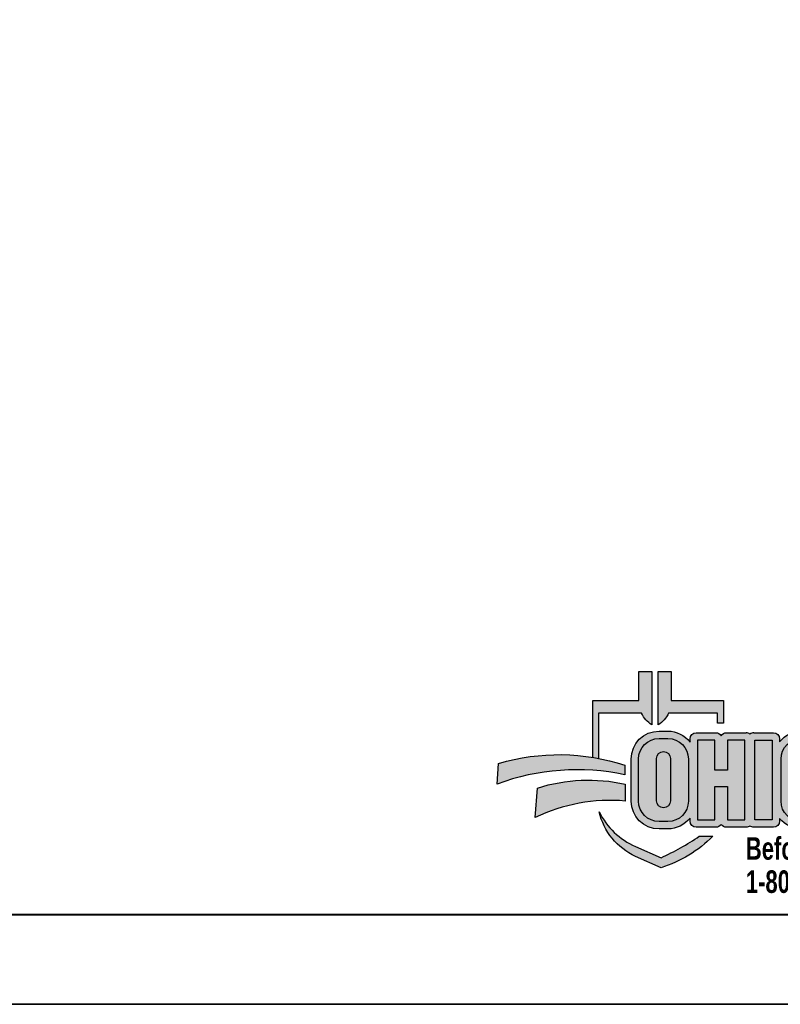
# Paper-space layout 'GENERAL SUMMARY' of a CAD drawing. Header units: feet. Extents: x -0.4 to 35.6, y -25.2 to 23.8.
# Tile 5 of 5: x 26.3 to 31, y -0.2 to 5.8. Entities that reach past the tile are written whole.
import ezdxf
from ezdxf.lldxf.tags import DXFTag

# ---------------------------------------------------------------- set-up
doc = ezdxf.new("R2010")
doc.units = ezdxf.units.FT
doc.header["$MEASUREMENT"] = 0
doc.layers.add('C-TOPO-COMB', color=200, linetype='COMBINED SEWER', lineweight=9)
doc.layers.add('SH_Border', color=7, linetype='Continuous', lineweight=40)
doc.styles.add('OLD', font='simplex.shx', dxfattribs={"width": 0.75})
tags = doc.linetypes.add('COMBINED SEWER', pattern='A,1,-0.1,["CS",OLD,S=0.08,R=0,X=-0.05,Y=-0.04],-0.133', length=1.233).pattern_tags.tags
tags[6] = DXFTag(74, 10)

# ---------------------------------------------------------------- blocks, each defined once
blk = doc.blocks.new('OUPS LOGO')
at = {"true_color": 0x003d7a}
h = blk.add_hatch(color=156, dxfattribs=at)
h.dxf.hatch_style = 1
h.paths.add_polyline_path([(-0.1504708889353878, 0.4832354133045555), (-0.430954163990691, 0.4832354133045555), (-0.4309541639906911, 0.135905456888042, -0.006960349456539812), (-0.3956285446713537, 0.1296676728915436), (-0.3956285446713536, 0.4051513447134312), (-0.1343871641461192, 0.4051513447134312, 0.145247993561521), (-0.07030346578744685, 0.3335204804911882), (-0.07030346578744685, 0.65841967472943), (-0.1504708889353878, 0.65841967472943)])
h = blk.add_hatch(color=156, dxfattribs=at)
h.dxf.hatch_style = 1
edge = h.paths.add_edge_path()
edge.add_line((0.3654467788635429, 0.3449887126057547), (0.3301211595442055, 0.3449887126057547))
edge.add_line((0.3301211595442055, 0.3449887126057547), (0.3301211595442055, 0.4051513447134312))
edge.add_line((0.3301211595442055, 0.4051513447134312), (0.03138102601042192, 0.4051513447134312))
edge.add_arc((-0.1213503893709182, 0.4773093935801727), 0.168919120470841, 301.6543669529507, 334.71157947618, ccw=False)
edge.add_line((-0.03270267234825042, 0.3335204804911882), (-0.03270267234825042, 0.65841967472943))
edge.add_line((-0.03270267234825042, 0.65841967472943), (0.04746475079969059, 0.65841967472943))
edge.add_line((0.04746475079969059, 0.65841967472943), (0.04746475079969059, 0.4832354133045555))
edge.add_line((0.04746475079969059, 0.4832354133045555), (0.3654467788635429, 0.4832354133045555))
edge.add_line((0.3654467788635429, 0.4832354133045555), (0.3654467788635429, 0.3449887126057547))
h = blk.add_hatch(color=156, dxfattribs=at)
h.dxf.hatch_style = 1
h.paths.add_polyline_path([(1.848168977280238, -0.1291212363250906), (1.848168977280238, -0.07626541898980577), (1.848168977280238, -0.0108371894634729), (1.848168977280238, 0.2423610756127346, 0.414213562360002), (1.810668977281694, 0.2798610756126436), (1.698769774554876, 0.2798610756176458, 0.2694162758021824), (1.666191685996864, 0.2609330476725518, -0.09519302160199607), (1.63386183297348, 0.2231624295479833), (1.63386183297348, 0.2423610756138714, 0.4142135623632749), (1.596361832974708, 0.2798610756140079), (1.484462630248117, 0.2798610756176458, 0.2694162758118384), (1.451884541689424, 0.2609330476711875, -0.1328839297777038), (1.403372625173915, 0.2121240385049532, 0.265547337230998), (1.25691660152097, 0.2958069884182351), (1.240251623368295, 0.2958069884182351), (1.223586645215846, 0.2958069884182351, 0.3382773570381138), (1.059566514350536, 0.1704992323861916, 0.3382773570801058), (0.8955463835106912, 0.2958069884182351), (0.8417272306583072, 0.2958069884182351, 0.2292566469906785), (0.7084086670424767, 0.2312876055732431), (0.7084086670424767, 0.2483069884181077, 0.4142135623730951), (0.6709086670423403, 0.2858069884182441), (0.5503010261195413, 0.2858069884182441, 0.1658540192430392), (0.5273853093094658, 0.2779906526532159, 0.1658540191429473), (0.5044695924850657, 0.2858069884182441), (0.3838619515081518, 0.2858069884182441, 0.259885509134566), (0.3519660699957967, 0.268027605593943, 0.2598855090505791), (0.3200701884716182, 0.2858069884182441), (0.1994625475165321, 0.2858069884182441, 0.4142135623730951), (0.1619625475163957, 0.2483069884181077), (0.1619625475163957, 0.2290576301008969, 0.2336337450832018), (0.02690957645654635, 0.2958069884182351), (-0.02690957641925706, 0.2958069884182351, 0.4142135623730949), (-0.1969095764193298, 0.1258069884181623), (-0.1969095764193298, -0.1303601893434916, 0.4142135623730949), (-0.02690957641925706, -0.3003601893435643), (0.02690957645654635, -0.3003601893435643, 0.23363374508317), (0.1619625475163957, -0.2336108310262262), (0.1619625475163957, -0.252860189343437, 0.4142135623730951), (0.1994625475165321, -0.2903601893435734), (0.3200701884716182, -0.2903601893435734, 0.2598855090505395), (0.3519660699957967, -0.2725808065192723, 0.2598855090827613), (0.3838619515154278, -0.2903601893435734), (0.5044695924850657, -0.2903601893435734, 0.1658540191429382), (0.5273853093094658, -0.2825438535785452, 0.1658540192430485), (0.5503010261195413, -0.2903601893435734), (0.6709086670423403, -0.2903601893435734, 0.4142135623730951), (0.7084086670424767, -0.252860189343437), (0.7084086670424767, -0.2358408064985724, 0.2292566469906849), (0.8417272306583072, -0.3003601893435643), (0.8955463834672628, -0.3003601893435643, 0.3382773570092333), (1.059566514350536, -0.1750524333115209, 0.3382773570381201), (1.223586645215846, -0.3003601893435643), (1.240251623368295, -0.3003601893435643), (1.256916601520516, -0.3003601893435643, 0.3122826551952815), (1.416016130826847, -0.1902545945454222), (1.416016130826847, -0.2591859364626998, 0.4142135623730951), (1.453516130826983, -0.2966859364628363), (1.596361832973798, -0.2966859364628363, 0.3265111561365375), (1.632092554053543, -0.2705686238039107, 0.3265111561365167), (1.667823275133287, -0.2966859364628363), (1.810668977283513, -0.2966859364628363, 0.2710234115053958), (1.843357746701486, -0.2775623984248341, 0.2028311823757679), (1.870270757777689, -0.288948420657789), (1.927055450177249, -0.288948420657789, 0.4142135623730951), (1.964555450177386, -0.2514484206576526), (1.964555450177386, -0.2179544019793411, 0.6460722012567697), (2.197443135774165, -0.2260016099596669), (2.197443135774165, -0.2514709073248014, 0.4142135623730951), (2.234943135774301, -0.2889709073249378), (2.296645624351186, -0.2889709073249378, 0.4142135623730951), (2.334145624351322, -0.2514709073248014), (2.334145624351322, -0.1030682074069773, -0.414213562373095), (2.336645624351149, -0.1005682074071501), (2.365152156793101, -0.1005682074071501), (2.365152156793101, -0.165005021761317, 0.2066210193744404), (2.399707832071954, -0.2450559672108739), (2.371002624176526, -0.2450559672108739, 0.4438518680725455), (2.493910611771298, -0.378869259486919), (2.496388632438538, -0.378869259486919, 0.4142135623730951), (2.618888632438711, -0.2563692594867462), (2.618888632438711, -0.005485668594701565, 0.4142135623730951), (2.581388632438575, 0.03201433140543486), (2.512617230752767, 0.03201433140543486, 0.1793535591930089), (2.456221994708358, 0.0423919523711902, 0.1466099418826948), (2.399750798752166, 0.01412448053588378, 0.414213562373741), (2.369842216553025, 0.04403306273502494), (2.356645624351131, 0.04403306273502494, 0.1364915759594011), (2.312753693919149, 0.03182384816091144), (2.234943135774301, 0.03182384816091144, 0.4142135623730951), (2.197443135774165, -0.005676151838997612), (2.197443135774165, -0.02803282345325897, 0.7936688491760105), (1.955004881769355, -0.08455760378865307), (1.955004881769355, -0.1291212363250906)])
h.paths.add_polyline_path([(1.867770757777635, -0.1641212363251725), (1.929555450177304, -0.1641212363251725), (1.929555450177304, -0.2539484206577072), (1.867770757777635, -0.2539484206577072)], flags=16)
h.paths.add_polyline_path([(1.803168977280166, -0.1916688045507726), (1.803168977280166, -0.2516859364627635), (1.675323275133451, -0.2516859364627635), (1.675323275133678, 0.06296645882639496), (1.624644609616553, 0.06296645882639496), (1.62464460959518, 0.165170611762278, 0.1518064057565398), (1.703064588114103, 0.2348610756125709), (1.803168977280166, 0.2348610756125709), (1.803168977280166, -0.0108371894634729), (1.803168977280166, -0.07626541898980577)], flags=16)
h.paths.add_polyline_path([(1.990004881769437, -0.1694768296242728), (1.990004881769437, -0.08455760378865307, -1), (2.175621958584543, -0.08455760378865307), (2.175621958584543, -0.1694768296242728, -1)], flags=16)
h.paths.add_polyline_path([(2.056699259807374, -0.06705760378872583, -1), (2.108927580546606, -0.06705760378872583), (2.108927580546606, -0.1869768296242, -1), (2.056699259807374, -0.1869768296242)], flags=0)
h.paths.add_polyline_path([(1.588861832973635, -0.1916688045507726), (1.588861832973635, -0.2516859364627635), (1.46101613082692, -0.2516859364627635), (1.46101613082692, 0.06296645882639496), (1.410337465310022, 0.06296645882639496), (1.410337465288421, 0.165170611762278, 0.1518064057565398), (1.488757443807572, 0.2348610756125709), (1.588861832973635, 0.2348610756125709), (1.588861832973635, -0.0108371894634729), (1.588861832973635, -0.07626541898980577)], flags=16)
h.paths.add_polyline_path([(2.232443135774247, -0.003176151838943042), (2.29914562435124, -0.003176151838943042), (2.29914562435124, -0.0417679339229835, 0.9992326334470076), (2.306651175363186, -0.04171196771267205, -0.4185847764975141), (2.356645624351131, 0.009033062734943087), (2.364750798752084, 0.009033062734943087), (2.364750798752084, -0.06556820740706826), (2.336645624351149, -0.06556820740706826, 0.414213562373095), (2.29914562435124, -0.1030682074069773), (2.29914562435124, -0.2539709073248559), (2.232443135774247, -0.2539709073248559)], flags=16)
h.paths.add_polyline_path([(1.256916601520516, -0.2553601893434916), (1.240251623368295, -0.2553601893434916), (1.223586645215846, -0.2553601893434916, -0.4142135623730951), (1.098586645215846, -0.1303601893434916), (1.098586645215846, -0.07663537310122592, -0.4142135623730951), (1.18608664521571, 0.01086462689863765, -0.4142135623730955), (1.098586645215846, 0.0983646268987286), (1.098586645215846, 0.1258069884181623, -0.4142135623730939), (1.223586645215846, 0.2508069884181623), (1.240251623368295, 0.2508069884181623), (1.256916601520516, 0.2508069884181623, -0.4142135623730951), (1.381916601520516, 0.1258069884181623), (1.381916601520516, 0.0983646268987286, -0.4142135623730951), (1.294416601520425, 0.01086462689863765, -0.4142135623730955), (1.381916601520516, -0.07663537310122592), (1.381916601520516, -0.1303601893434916, -0.4142135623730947)], flags=16)
h.paths.add_polyline_path([(2.400152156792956, -0.165005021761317), (2.400152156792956, -0.06596693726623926, -0.3644175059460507), (2.462245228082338, 0.007914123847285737, -0.4343300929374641), (2.517659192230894, -0.03391007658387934, 0.9489440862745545), (2.525138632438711, -0.03351793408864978), (2.525138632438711, -0.002985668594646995), (2.583888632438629, -0.002985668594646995), (2.583888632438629, -0.2563692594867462, -0.4142135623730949), (2.496388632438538, -0.3438692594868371), (2.493766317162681, -0.3438692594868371, -0.3385390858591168), (2.408744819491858, -0.2800559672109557), (2.468492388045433, -0.2800559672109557), (2.468492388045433, -0.2826955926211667, 0.4142135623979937), (2.48349238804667, -0.2976955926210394), (2.504880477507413, -0.2976955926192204, 0.41421356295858), (2.519880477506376, -0.2826955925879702), (2.519880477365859, -0.2152697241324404, 0.78915333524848), (2.512785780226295, -0.2135739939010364, -0.3298710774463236), (2.462245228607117, -0.2388860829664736, -0.3644175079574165)], flags=16)
h.paths.add_polyline_path([(1.200103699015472, -0.1417192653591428), (1.200103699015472, -0.07229678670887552, -1), (1.28039954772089, -0.07229678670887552), (1.28039954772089, -0.1417192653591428, -1)], flags=0)
h.paths.add_polyline_path([(1.200103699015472, 0.09010079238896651), (1.200103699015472, 0.1370232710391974, -1), (1.28039954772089, 0.1370232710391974), (1.28039954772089, 0.09010079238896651, -1)], flags=0)
h.paths.add_polyline_path([(2.467652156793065, -0.1639143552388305), (2.467652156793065, -0.06705760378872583, -1), (2.519880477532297, -0.06705760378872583), (2.519880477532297, -0.1639143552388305, -1)], flags=0)
h.paths.add_polyline_path([(0.8955463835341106, -0.2553601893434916), (0.8417272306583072, -0.2553601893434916, -0.4142135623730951), (0.7167272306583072, -0.1303601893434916), (0.7167272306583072, 0.1258069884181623, -0.4142135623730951), (0.8417272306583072, 0.2508069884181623), (0.8955463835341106, 0.2508069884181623, -0.4142135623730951), (1.020546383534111, 0.1258069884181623), (1.020546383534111, -0.1303601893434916, -0.4142135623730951)], flags=16)
h.paths.add_polyline_path([(0.8261368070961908, -0.1290592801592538), (0.8261368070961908, 0.1290592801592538, -1), (0.9111368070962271, 0.1290592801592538), (0.9111368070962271, -0.1290592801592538, -1)], flags=0)
h.paths.add_polyline_path([(0.663408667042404, -0.2453601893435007), (0.5578010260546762, -0.2453601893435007), (0.5578010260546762, 0.2408069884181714), (0.663408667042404, 0.2408069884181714)], flags=16)
h.paths.add_polyline_path([(0.4969695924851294, -0.2453601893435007), (0.3913619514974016, -0.2453601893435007), (0.3913619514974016, -0.04093125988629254), (0.3125701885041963, -0.04093125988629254), (0.3125701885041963, -0.2453601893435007), (0.2069625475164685, -0.2453601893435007), (0.2069625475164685, 0.2408069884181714), (0.3125701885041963, 0.2408069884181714), (0.3125701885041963, 0.05758662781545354), (0.3913619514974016, 0.05758662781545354), (0.3913619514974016, 0.2408069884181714), (0.4969695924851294, 0.2408069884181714)], flags=16)
h.paths.add_polyline_path([(0.02690957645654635, -0.2553601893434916), (-0.02690957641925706, -0.2553601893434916, -0.4142135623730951), (-0.1519095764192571, -0.1303601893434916), (-0.1519095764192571, 0.1258069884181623, -0.4142135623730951), (-0.02690957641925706, 0.2508069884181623), (0.02690957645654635, 0.2508069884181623, -0.4142135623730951), (0.1519095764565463, 0.1258069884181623), (0.1519095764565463, -0.1303601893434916, -0.4142135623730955)], flags=16)
h.paths.add_polyline_path([(0.04250000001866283, -0.1290592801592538, -1), (-0.04249999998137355, -0.1290592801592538), (-0.04249999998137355, 0.1290592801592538, -1), (0.04250000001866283, 0.1290592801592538)], flags=0)
at = {"true_color": 0xffffff}
h = blk.add_hatch(color=7, dxfattribs=at)
h.dxf.hatch_style = 1
h.paths.add_polyline_path([(0.1519095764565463, 0.1258069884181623, 0.4142135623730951), (0.02690957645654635, 0.2508069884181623), (-0.02690957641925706, 0.2508069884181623, 0.4142135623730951), (-0.1519095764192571, 0.1258069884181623), (-0.1519095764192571, -0.1303601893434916, 0.4142135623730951), (-0.02690957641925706, -0.2553601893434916), (0.02690957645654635, -0.2553601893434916, 0.4142135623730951), (0.1519095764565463, -0.1303601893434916)])
h.paths.add_polyline_path([(0.04250000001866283, -0.1290592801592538, -1), (-0.04249999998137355, -0.1290592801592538), (-0.04249999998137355, 0.1290592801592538, -1), (0.04250000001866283, 0.1290592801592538)], flags=16)
h = blk.add_hatch(color=7, dxfattribs=at)
h.dxf.hatch_style = 1
h.paths.add_polyline_path([(0.4969695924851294, 0.2408069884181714), (0.3913619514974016, 0.2408069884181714), (0.3913619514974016, 0.05758662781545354), (0.3125701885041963, 0.05758662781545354), (0.3125701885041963, 0.2408069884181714), (0.2069625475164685, 0.2408069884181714), (0.2069625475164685, -0.2453601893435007), (0.3125701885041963, -0.2453601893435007), (0.3125701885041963, -0.04093125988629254), (0.3913619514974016, -0.04093125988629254), (0.3913619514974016, -0.2453601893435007), (0.4969695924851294, -0.2453601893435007)])
h = blk.add_hatch(color=7, dxfattribs=at)
h.dxf.hatch_style = 1
h.paths.add_polyline_path([(0.5578010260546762, 0.2408069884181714), (0.663408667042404, 0.2408069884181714), (0.663408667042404, -0.2453601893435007), (0.5578010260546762, -0.2453601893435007)])
h = blk.add_hatch(color=7, dxfattribs=at)
h.dxf.hatch_style = 1
h.paths.add_polyline_path([(0.7167272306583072, -0.1303601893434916, 0.4142135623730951), (0.8417272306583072, -0.2553601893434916), (0.8955463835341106, -0.2553601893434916, 0.4142135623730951), (1.020546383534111, -0.1303601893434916), (1.020546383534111, 0.1258069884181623, 0.4142135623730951), (0.8955463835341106, 0.2508069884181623), (0.8417272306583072, 0.2508069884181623, 0.4142135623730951), (0.7167272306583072, 0.1258069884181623)])
h.paths.add_polyline_path([(0.8261368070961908, 0.1290592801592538, -1), (0.9111368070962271, 0.1290592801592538), (0.9111368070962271, -0.1290592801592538, -1), (0.8261368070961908, -0.1290592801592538)], flags=16)
at = {"true_color": 0x59b300}
h = blk.add_hatch(color=72, dxfattribs=at)
h.dxf.hatch_style = 1
h.paths.add_polyline_path([(1.294416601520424, 0.01086462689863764, 0.4142135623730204), (1.381916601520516, 0.09836462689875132), (1.381916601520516, 0.1258069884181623, 0.4142135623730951), (1.256916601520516, 0.2508069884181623), (1.240251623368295, 0.2508069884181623), (1.223586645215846, 0.2508069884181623, 0.4142135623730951), (1.098586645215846, 0.1258069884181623), (1.098586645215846, 0.09836462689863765, 0.4142135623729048), (1.186086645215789, 0.01086462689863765, 0.4142135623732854), (1.098586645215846, -0.07663537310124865), (1.098586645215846, -0.1303601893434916, 0.4142135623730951), (1.223586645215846, -0.2553601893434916), (1.240251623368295, -0.2553601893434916), (1.256916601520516, -0.2553601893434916, 0.4142135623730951), (1.381916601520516, -0.1303601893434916), (1.381916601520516, -0.07663537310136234, 0.414213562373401)])
h.paths.add_polyline_path([(1.200103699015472, 0.09010079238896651), (1.200103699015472, 0.1370232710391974, -1), (1.28039954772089, 0.1370232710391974), (1.28039954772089, 0.09010079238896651, -1)], flags=16)
h.paths.add_polyline_path([(1.28039954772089, -0.07229678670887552), (1.28039954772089, -0.1417192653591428, -1), (1.200103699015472, -0.1417192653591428), (1.200103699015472, -0.07229678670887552, -1)], flags=16)
h = blk.add_hatch(color=72, dxfattribs=at)
h.dxf.hatch_style = 1
edge = h.paths.add_edge_path()
edge.add_line((1.410337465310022, 0.06296645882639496), (1.46101613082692, 0.06296645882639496))
edge.add_line((1.46101613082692, 0.06296645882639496), (1.46101613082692, -0.2516859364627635))
edge.add_line((1.46101613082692, -0.2516859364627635), (1.588861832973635, -0.2516859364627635))
edge.add_line((1.588861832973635, -0.2516859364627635), (1.588861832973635, -0.1916688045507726))
edge.add_line((1.588861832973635, -0.1916688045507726), (1.588861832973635, -0.07626541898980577))
edge.add_line((1.588861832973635, -0.07626541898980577), (1.588861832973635, -0.0108371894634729))
edge.add_line((1.588861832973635, -0.0108371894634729), (1.588861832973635, 0.2348610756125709))
edge.add_line((1.588861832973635, 0.2348610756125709), (1.488757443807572, 0.2348610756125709))
edge.add_arc((1.337423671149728, 0.326184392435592), 0.1767536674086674, 294.36301213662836, 328.89085461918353, ccw=False)
edge.add_line((1.410337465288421, 0.165170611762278), (1.410337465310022, 0.06296645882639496))
h = blk.add_hatch(color=72, dxfattribs=at)
h.dxf.hatch_style = 1
edge = h.paths.add_edge_path()
edge.add_line((1.624644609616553, 0.06296645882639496), (1.675323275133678, 0.06296645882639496))
edge.add_line((1.675323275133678, 0.06296645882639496), (1.675323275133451, -0.2516859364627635))
edge.add_line((1.675323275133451, -0.2516859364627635), (1.803168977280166, -0.2516859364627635))
edge.add_line((1.803168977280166, -0.2516859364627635), (1.803168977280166, -0.1916688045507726))
edge.add_line((1.803168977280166, -0.1916688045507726), (1.803168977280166, -0.07626541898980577))
edge.add_line((1.803168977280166, -0.07626541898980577), (1.803168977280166, -0.0108371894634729))
edge.add_line((1.803168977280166, -0.0108371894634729), (1.803168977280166, 0.2348610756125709))
edge.add_line((1.803168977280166, 0.2348610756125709), (1.703064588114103, 0.2348610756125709))
edge.add_arc((1.551730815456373, 0.3261843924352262), 0.176753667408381, 294.36301213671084, 328.890854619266, ccw=False)
edge.add_line((1.62464460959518, 0.165170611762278), (1.624644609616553, 0.06296645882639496))
h = blk.add_hatch(color=72, dxfattribs=at)
h.dxf.hatch_style = 1
edge = h.paths.add_edge_path()
edge.add_line((-1.014414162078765, -0.02721799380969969), (-1.004938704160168, 0.09898712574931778))
edge.add_arc((-0.6373275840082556, -1.135968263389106), 1.288507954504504, 71.78238441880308, 106.57677261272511, ccw=False)
edge.add_line((-0.2345052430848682, 0.08795449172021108), (-0.2345052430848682, 0.02969911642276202))
edge.add_arc((-0.5264741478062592, -1.341410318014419), 1.401851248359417, 77.97878756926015, 110.3692106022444)
at = {"true_color": 0x003d7a}
h = blk.add_hatch(color=156, dxfattribs=at)
h.dxf.hatch_style = 1
h.paths.add_polyline_path([(-0.04249999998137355, -0.1290592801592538, 1), (0.04250000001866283, -0.1290592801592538), (0.04250000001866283, 0.1290592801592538, 1), (-0.04249999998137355, 0.1290592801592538)])
h = blk.add_hatch(color=156, dxfattribs=at)
h.dxf.hatch_style = 1
h.paths.add_polyline_path([(0.9111368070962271, 0.1290592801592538, 1), (0.8261368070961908, 0.1290592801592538), (0.8261368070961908, -0.1290592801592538, 1), (0.9111368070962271, -0.1290592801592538)])
h = blk.add_hatch(color=156, dxfattribs=at)
h.dxf.hatch_style = 1
h.paths.add_polyline_path([(1.28039954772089, 0.1370232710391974, 1), (1.200103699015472, 0.1370232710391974), (1.200103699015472, 0.09010079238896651, 1), (1.28039954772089, 0.09010079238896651)])
at = {"true_color": 0xffffff}
h = blk.add_hatch(color=7, dxfattribs=at)
h.dxf.hatch_style = 1
h.paths.add_polyline_path([(1.990004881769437, -0.1694768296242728, 1), (2.175621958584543, -0.1694768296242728), (2.175621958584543, -0.08455760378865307, 1), (1.990004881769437, -0.08455760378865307)])
h.paths.add_polyline_path([(2.056699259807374, -0.06705760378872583, -1), (2.108927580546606, -0.06705760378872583), (2.108927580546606, -0.1869768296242, -1), (2.056699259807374, -0.1869768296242)], flags=16)
h = blk.add_hatch(color=7, dxfattribs=at)
h.dxf.hatch_style = 1
edge = h.paths.add_edge_path()
edge.add_line((2.306645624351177, -0.0417679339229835), (2.306645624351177, -0.04096693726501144))
edge.add_arc((2.356645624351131, -0.04096693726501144), 0.04999999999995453, 90, 180, ccw=False)
edge.add_line((2.356645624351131, 0.009033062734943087), (2.364750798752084, 0.009033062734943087))
edge.add_line((2.364750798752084, 0.009033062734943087), (2.364750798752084, -0.06556820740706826))
edge.add_line((2.364750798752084, -0.06556820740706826), (2.336645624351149, -0.06556820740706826))
edge.add_arc((2.336645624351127, -0.1030682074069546), 0.03749999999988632, 89.99999999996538, 180.0000000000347)
edge.add_line((2.29914562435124, -0.1030682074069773), (2.29914562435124, -0.2539709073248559))
edge.add_line((2.29914562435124, -0.2539709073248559), (2.232443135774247, -0.2539709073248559))
edge.add_line((2.232443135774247, -0.2539709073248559), (2.232443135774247, -0.003176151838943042))
edge.add_line((2.232443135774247, -0.003176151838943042), (2.29914562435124, -0.003176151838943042))
edge.add_line((2.29914562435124, -0.003176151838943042), (2.29914562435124, -0.0417679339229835))
edge.add_arc((2.302895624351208, -0.0417679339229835), 0.003749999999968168, 180, 360)
h = blk.add_hatch(color=7, dxfattribs=at)
h.dxf.hatch_style = 1
h.paths.add_polyline_path([(2.400152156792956, -0.165005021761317, 0.3644175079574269), (2.462245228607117, -0.2388860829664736, 0.329871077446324), (2.512785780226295, -0.2135739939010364, -0.7891533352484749), (2.519880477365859, -0.2152697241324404), (2.519880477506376, -0.2826955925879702, -0.414213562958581), (2.504880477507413, -0.2976955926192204), (2.48349238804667, -0.2976955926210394, -0.4142135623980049), (2.468492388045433, -0.2826955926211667), (2.468492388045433, -0.2800559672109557), (2.408744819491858, -0.2800559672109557, 0.3385390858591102), (2.493766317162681, -0.3438692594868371), (2.496388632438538, -0.3438692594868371, 0.4142135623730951), (2.583888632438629, -0.2563692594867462), (2.583888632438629, -0.002985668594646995), (2.525138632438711, -0.002985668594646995), (2.525138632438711, -0.03351793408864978, -0.9489440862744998), (2.517659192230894, -0.03391007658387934, 0.4343300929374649), (2.462245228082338, 0.007914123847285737, 0.3644175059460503), (2.400152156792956, -0.06596693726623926)])
h.paths.add_polyline_path([(2.467652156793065, -0.06705760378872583, -1), (2.519880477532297, -0.06705760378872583), (2.519880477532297, -0.1639143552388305, -1), (2.467652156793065, -0.1639143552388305)], flags=16)
at = {"true_color": 0x59b300}
h = blk.add_hatch(color=72, dxfattribs=at)
h.dxf.hatch_style = 1
edge = h.paths.add_edge_path()
edge.add_line((-0.7818314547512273, -0.2300605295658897), (-0.7683810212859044, -0.05091208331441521))
edge.add_arc((-0.4570245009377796, -1.030726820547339), 1.028095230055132, 77.43867870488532, 107.6287374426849, ccw=False)
edge.add_line((-0.2334298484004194, -0.02724028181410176), (-0.2334298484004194, -0.1302822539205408))
edge.add_arc((-0.3240613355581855, -1.189105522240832), 1.062695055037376, 85.10761124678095, 115.516016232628)
at = {"true_color": 0x003d7a}
h = blk.add_hatch(color=156, dxfattribs=at)
h.dxf.hatch_style = 1
h.paths.add_polyline_path([(1.28039954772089, -0.07229678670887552, 1), (1.200103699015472, -0.07229678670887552), (1.200103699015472, -0.1417192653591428, 1), (1.28039954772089, -0.1417192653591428)])
h = blk.add_hatch(color=156, dxfattribs=at)
h.dxf.hatch_style = 1
h.paths.add_polyline_path([(2.108927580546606, -0.06705760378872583, 1), (2.056699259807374, -0.06705760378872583), (2.056699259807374, -0.1869768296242, 1), (2.108927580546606, -0.1869768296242)])
h = blk.add_hatch(color=156, dxfattribs=at)
h.dxf.hatch_style = 1
h.paths.add_polyline_path([(2.519880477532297, -0.06705760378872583, 1), (2.467652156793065, -0.06705760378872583), (2.467652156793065, -0.1639143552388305, 1), (2.519880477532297, -0.1639143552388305)])
at = {"true_color": 0xffffff}
h = blk.add_hatch(color=7, dxfattribs=at)
h.dxf.hatch_style = 1
h.paths.add_polyline_path([(1.929555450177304, -0.1641212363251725), (1.867770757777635, -0.1641212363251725), (1.867770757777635, -0.2539484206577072), (1.929555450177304, -0.2539484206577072)])
at = {"true_color": 0x003d7a}
h = blk.add_hatch(color=156, dxfattribs=at)
h.dxf.hatch_style = 1
edge = h.paths.add_edge_path()
edge.add_line((-0.01494261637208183, -0.5364355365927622), (-0.1711315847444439, -0.4674351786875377))
edge.add_arc((-6.62084912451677e-05, -0.1022989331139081), 0.4032218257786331, 193.583222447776, 244.8970326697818, ccw=False)
edge.add_arc((0.01133433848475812, 0.005980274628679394), 0.4515384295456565, 206.7133632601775, 246.1653640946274)
edge.add_line((-0.1711315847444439, -0.4070489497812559), (-0.01494261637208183, -0.4760493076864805))
edge.add_arc((-0.6897528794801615, 0.9924114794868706), 1.616089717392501, 294.6804733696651, 304.1939446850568)
edge.add_line((0.2184830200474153, -0.3443209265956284), (0.3008372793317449, -0.3443209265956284))
edge.add_arc((-0.2403325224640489, 0.1896210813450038), 0.76023603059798, 287.2459213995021, 315.38518397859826, ccw=False)
at = {"layer": 'Defpoints', "color": 5, "flags": 128}
for points in [[(-0.4309541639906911, 0.1359054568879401), (-0.4309541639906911, 0.4832354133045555), (-0.1504708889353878, 0.4832354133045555), (-0.1504708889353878, 0.65841967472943), (-0.07030346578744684, 0.65841967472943), (-0.07030346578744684, 0.3335204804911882, -0.145247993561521), (-0.1343871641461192, 0.4051513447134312), (-0.3956285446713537, 0.4051513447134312), (-0.3956285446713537, 0.1296676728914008)], [(0.5503010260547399, 0.2858069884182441, 0.1658540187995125), (0.5273853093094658, 0.2779906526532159, 0.1658540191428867), (0.5044695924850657, 0.2858069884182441)]]:
    blk.add_lwpolyline(points, format="xyb", dxfattribs=at)
for points in [[(0.3654467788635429, 0.3449887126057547), (0.3301211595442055, 0.3449887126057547), (0.3301211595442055, 0.4051513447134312), (0.03138102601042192, 0.4051513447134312, -0.145247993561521), (-0.03270267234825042, 0.3335204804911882), (-0.03270267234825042, 0.65841967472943), (0.04746475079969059, 0.65841967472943), (0.04746475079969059, 0.4832354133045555), (0.3654467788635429, 0.4832354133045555)], [(-0.1519095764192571, -0.1303601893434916), (-0.1519095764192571, 0.1258069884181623, -0.4142135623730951), (-0.02690957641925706, 0.2508069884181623), (0.02690957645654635, 0.2508069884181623, -0.4142135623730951), (0.1519095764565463, 0.1258069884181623), (0.1519095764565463, -0.1303601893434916, -0.4142135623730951), (0.02690957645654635, -0.2553601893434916), (-0.02690957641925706, -0.2553601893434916, -0.414213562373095)], [(0.7167272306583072, -0.1303601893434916), (0.7167272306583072, 0.1258069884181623, -0.4142135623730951), (0.8417272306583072, 0.2508069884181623), (0.8955463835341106, 0.2508069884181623, -0.4142135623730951), (1.020546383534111, 0.1258069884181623), (1.020546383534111, -0.1303601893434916, -0.4142135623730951), (0.8955463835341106, -0.2553601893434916), (0.8417272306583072, -0.2553601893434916, -0.414213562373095)], [(1.240251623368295, -0.2553601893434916), (1.256916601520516, -0.2553601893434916, 0.4142135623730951), (1.381916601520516, -0.1303601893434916), (1.381916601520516, -0.07663537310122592, 0.4142135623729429), (1.294416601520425, 0.01086462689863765, 0.4142135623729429), (1.381916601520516, 0.0983646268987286), (1.381916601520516, 0.1258069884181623, 0.4142135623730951), (1.256916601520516, 0.2508069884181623), (1.240251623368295, 0.2508069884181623), (1.223586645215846, 0.2508069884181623, 0.4142135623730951), (1.098586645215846, 0.1258069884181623), (1.098586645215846, 0.0983646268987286, 0.4142135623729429), (1.18608664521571, 0.01086462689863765, 0.4142135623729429), (1.098586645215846, -0.07663537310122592), (1.098586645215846, -0.1303601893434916, 0.4142135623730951), (1.223586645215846, -0.2553601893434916)], [(1.410337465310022, 0.06296645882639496), (1.46101613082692, 0.06296645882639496), (1.46101613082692, -0.2516859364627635), (1.588861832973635, -0.2516859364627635), (1.588861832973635, -0.1916688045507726), (1.588861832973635, -0.07626541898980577), (1.588861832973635, -0.0108371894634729), (1.588861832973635, 0.2348610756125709), (1.488757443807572, 0.2348610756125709, -0.1518064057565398), (1.410337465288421, 0.165170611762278)], [(1.624644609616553, 0.06296645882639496), (1.675323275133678, 0.06296645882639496), (1.675323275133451, -0.2516859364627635), (1.803168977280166, -0.2516859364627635), (1.803168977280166, -0.1916688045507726), (1.803168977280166, -0.07626541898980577), (1.803168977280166, -0.0108371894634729), (1.803168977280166, 0.2348610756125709), (1.703064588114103, 0.2348610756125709, -0.1518064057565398), (1.62464460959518, 0.165170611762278)], [(-1.014414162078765, -0.02721799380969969), (-1.004938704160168, 0.09898712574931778, -0.1529964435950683), (-0.2345052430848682, 0.08795449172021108), (-0.2345052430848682, 0.02969911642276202, 0.1422784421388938)], [(-0.04249999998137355, -0.1290592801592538), (-0.04249999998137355, 0.1290592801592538, -0.9999999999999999), (0.04250000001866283, 0.1290592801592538), (0.04250000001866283, -0.1290592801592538, -0.9999999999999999)], [(0.8261368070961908, -0.1290592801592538), (0.8261368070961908, 0.1290592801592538, -0.9999999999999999), (0.9111368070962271, 0.1290592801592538), (0.9111368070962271, -0.1290592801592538, -0.9999999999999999)], [(1.200103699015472, 0.09010079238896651), (1.200103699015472, 0.1370232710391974, -0.9999999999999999), (1.28039954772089, 0.1370232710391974), (1.28039954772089, 0.09010079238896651, -0.9999999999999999)], [(2.175621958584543, -0.08455760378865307), (2.175621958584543, -0.1694768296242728, -1), (1.990004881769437, -0.1694768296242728), (1.990004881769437, -0.08455760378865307, -1)], [(2.306645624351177, -0.0417679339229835), (2.306645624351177, -0.04096693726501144, -0.414213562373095), (2.356645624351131, 0.009033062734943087), (2.364750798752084, 0.009033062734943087), (2.364750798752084, -0.06556820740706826), (2.336645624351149, -0.06556820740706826, 0.4142135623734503), (2.29914562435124, -0.1030682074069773), (2.29914562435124, -0.2539709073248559), (2.232443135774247, -0.2539709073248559), (2.232443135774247, -0.003176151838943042), (2.29914562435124, -0.003176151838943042), (2.29914562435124, -0.0417679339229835, 0.9999999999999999)], [(2.483492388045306, -0.2976955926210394), (2.504880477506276, -0.2976955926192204, 0.4142135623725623), (2.519880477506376, -0.2826955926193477), (2.519880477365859, -0.2152697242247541, 0.7891533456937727), (2.512785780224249, -0.2135739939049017, -0.3298710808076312), (2.462245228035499, -0.2388860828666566, -0.3644175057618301), (2.400152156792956, -0.1650050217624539), (2.400152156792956, -0.06596693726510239, -0.3644175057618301), (2.462245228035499, 0.007914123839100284, -0.4343300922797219), (2.517659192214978, -0.0339100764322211, 0.9489441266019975), (2.525138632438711, -0.03351793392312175), (2.525138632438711, -0.002985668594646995), (2.583888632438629, -0.002985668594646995), (2.583888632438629, -0.2563692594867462, -0.4142135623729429), (2.496388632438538, -0.3438692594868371), (2.493766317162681, -0.3438692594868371, -0.338539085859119), (2.408744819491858, -0.2800559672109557), (2.468492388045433, -0.2800559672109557), (2.468492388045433, -0.2826955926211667, 0.4142135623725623)], [(-0.7818314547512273, -0.2300605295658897), (-0.7683810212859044, -0.05091208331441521, -0.1324962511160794), (-0.2334298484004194, -0.02724028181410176), (-0.2334298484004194, -0.1302822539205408, 0.1334658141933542)], [(1.200103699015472, -0.1417192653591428), (1.200103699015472, -0.07229678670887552, -0.9999999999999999), (1.28039954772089, -0.07229678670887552), (1.28039954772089, -0.1417192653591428, -0.9999999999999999)], [(2.108927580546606, -0.06705760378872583), (2.108927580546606, -0.1869768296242, -0.9999999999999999), (2.056699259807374, -0.1869768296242), (2.056699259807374, -0.06705760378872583, -0.9999999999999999)], [(2.519880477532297, -0.06705760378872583), (2.519880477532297, -0.1639143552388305, -0.9999999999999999), (2.467652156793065, -0.1639143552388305), (2.467652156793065, -0.06705760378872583, -0.9999999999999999)], [(-0.01494261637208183, -0.5364355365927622), (-0.1711315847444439, -0.4674351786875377, -0.227716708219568), (-0.3920098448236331, -0.1969985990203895, 0.1738625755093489), (-0.1711315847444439, -0.4070489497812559), (-0.01494261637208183, -0.4760493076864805, 0.04153420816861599), (0.2184830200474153, -0.3443209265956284), (0.3008372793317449, -0.3443209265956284, -0.1234014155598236)]]:
    blk.add_lwpolyline(points, format="xyb", close=True, dxfattribs=at)
at = {"layer": 'Defpoints', "color": 5}
blk.add_lwpolyline([(0.5503010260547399, 0.2858069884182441), (0.6709086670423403, 0.2858069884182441, -0.414213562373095), (0.7084086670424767, 0.2483069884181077), (0.7084086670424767, 0.2312876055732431, -0.2292566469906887), (0.8417272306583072, 0.2958069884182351), (0.8955463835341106, 0.2958069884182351, -0.3382773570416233), (1.059566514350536, 0.1704992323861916, -0.3382773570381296), (1.223586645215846, 0.2958069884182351), (1.240251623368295, 0.2958069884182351), (1.256916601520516, 0.2958069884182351, -0.2655473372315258), (1.403372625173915, 0.2121240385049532, 0.1328839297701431), (1.451884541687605, 0.2609330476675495, -0.2694162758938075), (1.484462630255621, 0.2798610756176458), (1.596361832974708, 0.2798610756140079, -0.4142135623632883), (1.63386183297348, 0.2423610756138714), (1.63386183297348, 0.2231624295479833, 0.09519302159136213), (1.666191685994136, 0.2609330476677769, -0.2694162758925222), (1.698769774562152, 0.2798610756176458), (1.810668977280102, 0.2798610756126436, -0.414213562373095), (1.848168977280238, 0.2423610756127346), (1.848168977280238, -0.0108371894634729), (1.848168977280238, -0.07626541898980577), (1.848168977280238, -0.1291212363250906), (1.955004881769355, -0.1291212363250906), (1.955004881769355, -0.08455760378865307, -0.7936688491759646), (2.197443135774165, -0.02803282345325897), (2.197443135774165, -0.005676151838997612, -0.414213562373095), (2.234943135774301, 0.03182384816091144), (2.312753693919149, 0.03182384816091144, -0.1364915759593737), (2.356645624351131, 0.04403306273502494), (2.369842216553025, 0.04403306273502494, -0.4142135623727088), (2.399750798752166, 0.01412448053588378), (2.399750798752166, 0.01412448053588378, -0.1466099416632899), (2.456221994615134, 0.0423919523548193, -0.1793535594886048), (2.512617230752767, 0.03201433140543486), (2.581388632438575, 0.03201433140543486, -0.414213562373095), (2.618888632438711, -0.005485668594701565), (2.618888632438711, -0.2563692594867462, -0.4142135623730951), (2.496388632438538, -0.378869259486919), (2.493910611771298, -0.378869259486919, -0.4438518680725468), (2.371002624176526, -0.2450559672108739), (2.399707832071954, -0.2450559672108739, -0.2066210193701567), (2.365152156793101, -0.165005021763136), (2.365152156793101, -0.1005682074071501), (2.336645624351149, -0.1005682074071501, 0.414213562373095), (2.334145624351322, -0.1030682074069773), (2.334145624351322, -0.2514709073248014, -0.414213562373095), (2.296645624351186, -0.2889709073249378), (2.234943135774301, -0.2889709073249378, -0.414213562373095), (2.197443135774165, -0.2514709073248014), (2.197443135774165, -0.2260016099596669, -0.6460722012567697), (1.964555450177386, -0.2179544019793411), (1.964555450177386, -0.2514484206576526, -0.414213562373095), (1.927055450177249, -0.288948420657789), (1.870270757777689, -0.288948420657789, -0.202831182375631), (1.843357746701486, -0.2775623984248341, -0.271023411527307), (1.810668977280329, -0.2966859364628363), (1.667823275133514, -0.2966859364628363, -0.3265111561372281), (1.632092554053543, -0.2705686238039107, -0.3265111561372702), (1.596361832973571, -0.2966859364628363), (1.453516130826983, -0.2966859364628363, -0.414213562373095), (1.416016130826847, -0.2591859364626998), (1.416016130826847, -0.1902545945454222, -0.3122826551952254), (1.256916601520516, -0.3003601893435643), (1.240251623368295, -0.3003601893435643), (1.223586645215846, -0.3003601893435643, -0.3382773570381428), (1.059566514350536, -0.1750524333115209, -0.33827735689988), (0.8955463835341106, -0.3003601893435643), (0.8417272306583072, -0.3003601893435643, -0.2292566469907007), (0.7084086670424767, -0.2358408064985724), (0.7084086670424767, -0.252860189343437, -0.414213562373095), (0.6709086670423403, -0.2903601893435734), (0.5503010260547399, -0.2903601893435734, -0.1658540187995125), (0.5273853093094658, -0.2825438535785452, -0.1658540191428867), (0.5044695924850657, -0.2903601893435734), (0.3838619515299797, -0.2903601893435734, -0.2598855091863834), (0.3519660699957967, -0.2725808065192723, -0.2598855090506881), (0.3200701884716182, -0.2903601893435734), (0.1994625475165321, -0.2903601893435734, -0.414213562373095), (0.1619625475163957, -0.252860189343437), (0.1619625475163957, -0.2336108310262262, -0.2336337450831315), (0.02690957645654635, -0.3003601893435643), (-0.02690957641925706, -0.3003601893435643, -0.414213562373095), (-0.1969095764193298, -0.1303601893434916), (-0.1969095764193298, 0.1258069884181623, -0.414213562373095), (-0.02690957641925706, 0.2958069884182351), (0.02690957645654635, 0.2958069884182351, -0.2336337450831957), (0.1619625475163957, 0.2290576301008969), (0.1619625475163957, 0.2483069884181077, -0.414213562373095), (0.1994625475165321, 0.2858069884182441), (0.3200701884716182, 0.2858069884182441, -0.2598855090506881), (0.3519660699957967, 0.268027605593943, -0.2598855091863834), (0.3838619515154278, 0.2858069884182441), (0.5044695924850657, 0.2858069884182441)], format="xyb", dxfattribs=at)
at = {"layer": 'Defpoints', "color": 5, "flags": 128}
for points in [[(0.4969695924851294, 0.2408069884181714), (0.3913619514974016, 0.2408069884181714), (0.3913619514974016, 0.05758662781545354), (0.3125701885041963, 0.05758662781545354), (0.3125701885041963, 0.2408069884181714), (0.2069625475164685, 0.2408069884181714), (0.2069625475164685, -0.2453601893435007), (0.3125701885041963, -0.2453601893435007), (0.3125701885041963, -0.04093125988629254), (0.3913619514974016, -0.04093125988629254), (0.3913619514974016, -0.2453601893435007), (0.4969695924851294, -0.2453601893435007)], [(0.5578010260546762, 0.2408069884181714), (0.663408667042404, 0.2408069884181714), (0.663408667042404, -0.2453601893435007), (0.5578010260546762, -0.2453601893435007)]]:
    blk.add_lwpolyline(points, close=True, dxfattribs=at)
at = {"layer": 'Defpoints', "color": 5}
blk.add_lwpolyline([(1.867770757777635, -0.1641212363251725), (1.929555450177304, -0.1641212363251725), (1.929555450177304, -0.2539484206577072), (1.867770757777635, -0.2539484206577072)], close=True, dxfattribs=at)
at = {"color": 156, "true_color": 0x003d7a, "char_height": 0.1375, "width": 1.468176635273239, "attachment_point": 1, "style": 'OLD'}
for s, insert in [('{\\fArial|b1|i0|c0|p34;\\W0.7;Before You Dig}', (0.5020099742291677, -0.3504803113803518)), ('{\\fArial|b1|i0|c0|p34;\\W0.7;1-800-362-2764}', (0.5020099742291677, -0.5526542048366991))]:
    blk.add_mtext(s, dxfattribs=dict(at, insert=insert))
blk = doc.blocks.new('BORDER_1')
at = {"flags": 128}
blk.add_lwpolyline([(0, 0), (36, 0), (36, 24), (0, 24)], close=True, dxfattribs=at)
at = {"layer": 'SH_Border', "color": 7, "linetype": 'Continuous', "lineweight": 40, "flags": 128}
blk.add_lwpolyline([(35.45454545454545, 23.45454545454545), (35.45454545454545, 0.5454545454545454), (1.636363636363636, 0.5454545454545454), (1.636363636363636, 23.45454545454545)], close=True, dxfattribs=at)

psp = doc.layouts.new('GENERAL SUMMARY')

# ---------------------------------------------------------------- linework, layer by layer
at = {"layer": 'Defpoints'}
psp.add_lwpolyline([(-0.3937010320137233, 23.8031504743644), (35.60629896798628, 23.8031504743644), (35.60629896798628, -0.1968495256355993), (-0.3937010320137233, -0.1968495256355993)], close=True, dxfattribs=at)

# ---------------------------------------------------------------- block references
psp.add_blockref('BORDER_1', (-0.3937010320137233, -0.1968495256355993))
at = {"layer": 'C-TOPO-COMB'}
psp.add_blockref('OUPS LOGO', (30.25649783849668, 1.172051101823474), dxfattribs=at)

doc.saveas('drawing.dxf')
